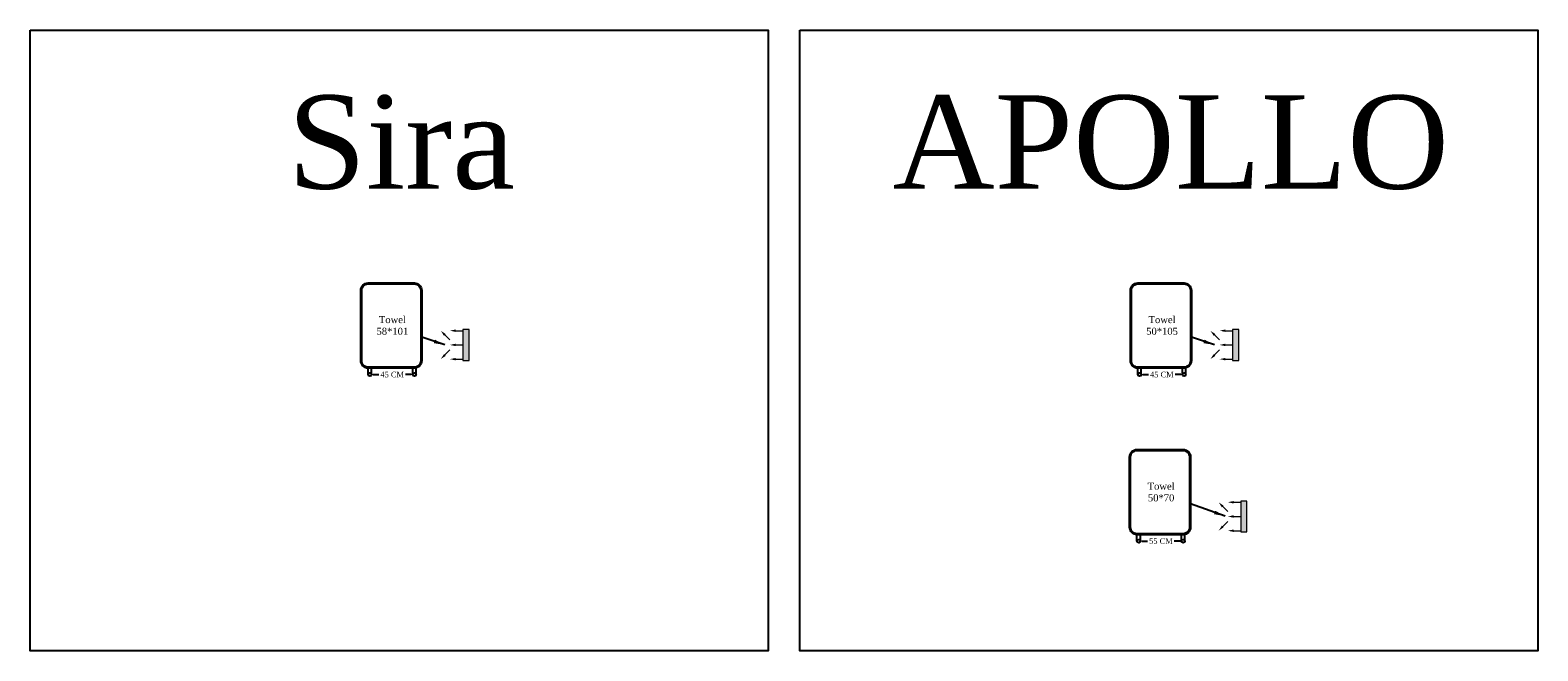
# Model space of a CAD drawing. Header units: metres. Extents: x -710577 to 709766, y -710660 to 709683.
# Tile 4 of 70: x -594 to -570, y -473 to -463. Entities that reach past the tile are written whole.
import ezdxf

# ---------------------------------------------------------------- set-up
doc = ezdxf.new("R2010")
doc.units = ezdxf.units.M
doc.header["$LTSCALE"] = 50
doc.header["$MEASUREMENT"] = 0
doc.layers.add('A-ANNO-DIMS-18', color=8, linetype='Continuous', lineweight=18)
doc.layers.add('Samrt Heat', color=1, linetype='Continuous')
doc.styles.add('AM3', font='times.ttf')
doc.styles.get("Standard").update_dxf_attribs({"font": 'arial.ttf'})
doc.dimstyles.new('35', dxfattribs={"dimscale": 0, "dimtxt": 0.09, "dimasz": 0.05, "dimexe": 0, "dimexo": 0, "dimgap": 0, "dimtad": 0, "dimzin": 0, "dimdsep": 46, "dimtxsty": 'AM3', "dimcen": 0, "dimadec": 3, "dimazin": 0, "dimtfac": 1, "dimtofl": 0, "dimtmove": 1, "dimatfit": 3, "dimfxl": 0.18, "dimtfill": 1, "dimtolj": 1, "dimtzin": 0, "dimarcsym": 0})
doc.dimstyles.get("Standard").update_dxf_attribs({"dimtxt": 0.18, "dimasz": 0.18, "dimexe": 0.18, "dimexo": 0.0625, "dimgap": 0.09, "dimtad": 0, "dimtih": 1, "dimtoh": 1, "dimzin": 0, "dimdsep": 46, "dimtxsty": 'Standard', "dimcen": 0.09, "dimadec": 0, "dimazin": 0, "dimtfac": 1, "dimtofl": 0, "dimtmove": 0, "dimatfit": 3, "dimfxl": 1, "dimtolj": 1, "dimtzin": 0, "dimarcsym": 0})

# ---------------------------------------------------------------- blocks, each defined once
blk = doc.blocks.new('*D1665')
at = {"layer": 'Samrt Heat', "color": 0, "lineweight": -2, "transparency": 16777216}
for p, q in [((-576.359, -468.698), (-576.234, -468.698)), ((-575.741, -468.698), (-575.866, -468.698))]:
    blk.add_line(p, q, dxfattribs=at)
at = {"layer": 'Samrt Heat', "color": 0, "transparency": 16777216, "insert": (-576.05, -468.698), "char_height": 0.09, "attachment_point": 5, "style": 'AM3', "bg_fill": 3, "box_fill_scale": 1.25, "bg_fill_color": 256, "bg_fill_true_color": 13158600, "bg_fill_transparency": 0}
blk.add_mtext('\\A1;45 CM', dxfattribs=at)
at = {"layer": 'Samrt Heat', "color": 0, "transparency": 16777216}
for points in [[(-576.359, -468.689), (-576.359, -468.706), (-576.409, -468.698)], [(-575.741, -468.689), (-575.741, -468.706), (-575.691, -468.698)]]:
    blk.add_solid(points, dxfattribs=at)
blk = doc.blocks.new('*D1666')
at = {"layer": 'Samrt Heat', "color": 0, "lineweight": -2, "transparency": 16777216}
for p, q in [((-576.374, -471.39), (-576.247, -471.39)), ((-575.756, -471.39), (-575.883, -471.39))]:
    blk.add_line(p, q, dxfattribs=at)
at = {"layer": 'Samrt Heat', "color": 0, "transparency": 16777216, "insert": (-576.065, -471.39), "char_height": 0.09, "attachment_point": 5, "style": 'AM3', "bg_fill": 3, "box_fill_scale": 1.25, "bg_fill_color": 256, "bg_fill_true_color": 13158600, "bg_fill_transparency": 0}
blk.add_mtext('\\A1;55 CM', dxfattribs=at)
at = {"layer": 'Samrt Heat', "color": 0, "transparency": 16777216}
for points in [[(-576.374, -471.382), (-576.374, -471.398), (-576.424, -471.39)], [(-575.756, -471.382), (-575.756, -471.398), (-575.706, -471.39)]]:
    blk.add_solid(points, dxfattribs=at)
blk = doc.blocks.new('A$C35D36432')
h = blk.add_hatch(color=240)
h.set_gradient(color1=(250, 5, 38), color2=(238, 110, 242), tint=1, name='INVCURVED')
h.paths.add_polyline_path([(-0.065, -0.168), (0.035, -0.168), (0.035, 0.332), (-0.065, 0.332)])
at = {"color": 1}
for p, q in [((-0.065, 0.332), (-0.065, -0.168)), ((0.035, 0.332), (-0.065, 0.332)), ((0.035, -0.168), (0.035, 0.332)), ((-0.065, -0.168), (0.035, -0.168))]:
    blk.add_line(p, q, dxfattribs=at)
for points in [[(-0.422, 0.309, 0, 0.04, 0), (-0.356, 0.243, 0.04, 0.04, 0), (-0.356, 0.243, 0.04, 0.04, 0)], [(-0.274, 0.312, 0, 0.04, 0), (-0.181, 0.312, 0.04, 0.04, 0), (-0.181, 0.312, 0.04, 0.04, 0)], [(-0.274, 0.082, 0, 0.04, 0), (-0.181, 0.082, 0.04, 0.04, 0), (-0.181, 0.082, 0.04, 0.04, 0)], [(-0.422, -0.146, 0, 0.04, 0), (-0.356, -0.08, 0.04, 0.04, 0), (-0.356, -0.08, 0.04, 0.04, 0)], [(-0.274, -0.148, 0, 0.04, 0), (-0.181, -0.148, 0.04, 0.04, 0), (-0.181, -0.148, 0.04, 0.04, 0)]]:
    blk.add_lwpolyline(points, format="xyseb", dxfattribs=at)
for points in [[(-0.181, 0.312), (-0.065, 0.312)], [(-0.356, 0.243), (-0.274, 0.162)], [(-0.356, -0.08), (-0.274, 0.002)], [(-0.181, 0.082), (-0.065, 0.082)], [(-0.181, -0.148), (-0.065, -0.148)]]:
    blk.add_lwpolyline(points, dxfattribs=at)
blk = doc.blocks.new('*D1667')
at = {"layer": 'Samrt Heat', "color": 0, "lineweight": -2, "transparency": 16777216}
for p, q in [((-588.801, -468.698), (-588.675, -468.698)), ((-588.182, -468.698), (-588.307, -468.698))]:
    blk.add_line(p, q, dxfattribs=at)
at = {"layer": 'Samrt Heat', "color": 0, "transparency": 16777216, "insert": (-588.491, -468.698), "char_height": 0.09, "attachment_point": 5, "style": 'AM3', "bg_fill": 3, "box_fill_scale": 1.25, "bg_fill_color": 256, "bg_fill_true_color": 13158600, "bg_fill_transparency": 0}
blk.add_mtext('\\A1;45 CM', dxfattribs=at)
at = {"layer": 'Samrt Heat', "color": 0, "transparency": 16777216}
for points in [[(-588.801, -468.689), (-588.801, -468.706), (-588.851, -468.698)], [(-588.182, -468.689), (-588.182, -468.706), (-588.132, -468.698)]]:
    blk.add_solid(points, dxfattribs=at)

msp = doc.modelspace()

# ---------------------------------------------------------------- linework, layer by layer
at = {"layer": 'Samrt Heat', "color": 5, "lineweight": -3}
for p, q in [((-588.878, -468.698), (-588.878, -468.595)), ((-588.823, -468.698), (-588.823, -468.595)), ((-576.437, -468.698), (-576.437, -468.595)), ((-576.382, -468.698), (-576.382, -468.595))]:
    msp.add_line(p, q, dxfattribs=at)
at = {"layer": 'Samrt Heat', "color": 1, "linetype": 'ByBlock', "lineweight": -3, "ltscale": 0.3}
for p, q in [((-588.159, -468.693), (-588.159, -468.595)), ((-588.104, -468.698), (-588.104, -468.592)), ((-575.718, -468.693), (-575.718, -468.595)), ((-575.663, -468.698), (-575.663, -468.592))]:
    msp.add_line(p, q, dxfattribs=at)
at = {"layer": 'Samrt Heat', "color": 4, "lineweight": -3}
for points in [[(-588.013, -467.335), (-588.013, -468.477, -0.414214), (-588.131, -468.595), (-588.881, -468.595, -0.414214), (-588.998, -468.477), (-588.998, -467.335, -0.414214), (-588.881, -467.217), (-588.131, -467.217, -0.414214)], [(-588.03, -467.335), (-588.03, -468.477, -0.414214), (-588.131, -468.578), (-588.881, -468.578, -0.414214), (-588.982, -468.477), (-588.982, -467.335, -0.414214), (-588.881, -467.234), (-588.131, -467.234, -0.414214)], [(-575.572, -467.335), (-575.572, -468.477, -0.414214), (-575.69, -468.595), (-576.44, -468.595, -0.414214), (-576.557, -468.477), (-576.557, -467.335, -0.414214), (-576.44, -467.217), (-575.69, -467.217, -0.414214)], [(-575.589, -467.335), (-575.589, -468.477, -0.414214), (-575.69, -468.578), (-576.44, -468.578, -0.414214), (-576.541, -468.477), (-576.541, -467.335, -0.414214), (-576.44, -467.234), (-575.69, -467.234, -0.414214)]]:
    msp.add_lwpolyline(points, format="xyb", close=True, dxfattribs=at)
at = {"layer": 'Samrt Heat', "color": 4, "lineweight": -3, "elevation": 0}
for points in [[(-575.587, -470.027), (-575.587, -471.169, -0.414214), (-575.705, -471.287), (-576.455, -471.287, -0.414214), (-576.572, -471.169), (-576.572, -470.027, -0.414214), (-576.455, -469.909), (-575.705, -469.909, -0.414214)], [(-575.604, -470.027), (-575.604, -471.169, -0.414214), (-575.705, -471.27), (-576.455, -471.27, -0.414214), (-576.556, -471.169), (-576.556, -470.027, -0.414214), (-576.455, -469.926), (-575.705, -469.926, -0.414214)]]:
    msp.add_lwpolyline(points, format="xyb", close=True, dxfattribs=at)
at = {"layer": 'Samrt Heat', "color": 5, "linetype": 'ByBlock', "lineweight": -3, "ltscale": 0.3}
for centre in [(-588.851, -468.698), (-576.409, -468.698), (-576.424, -471.39, 0)]:
    msp.add_circle(centre, 0.0274, dxfattribs=at)
at = {"layer": 'Samrt Heat', "color": 1, "linetype": 'ByBlock', "lineweight": -3, "ltscale": 0.3}
for centre in [(-588.132, -468.698), (-575.691, -468.698), (-575.706, -471.39, 0)]:
    msp.add_circle(centre, 0.0274, dxfattribs=at)

# ---------------------------------------------------------------- block references
at = {"layer": 'A-ANNO-DIMS-18', "color": 7}
for p in [(-587.283, -468.301, 0), (-574.842, -468.301, 0), (-574.709, -471.074, 0)]:
    msp.add_blockref('A$C35D36432', p, dxfattribs=at)

# ---------------------------------------------------------------- texts
at = {"layer": 'Samrt Heat', "color": 0, "linetype": 'ByBlock', "lineweight": -3, "ltscale": 0.3, "attachment_point": 5, "style": 'AM3'}
for s, insert, char_height, width in [('\\A1;Sira{\\fTimes New Roman|b0|i0|c238|p18; }', (-588.345, -464.95), 1.50922, 11.11089), ('\\A1;APOLLO{\\fTimes New Roman|b0|i0|c238|p18; }', (-575.904, -464.95), 1.50922, 11.11089), ('\\A1;Towel \\P58*101', (-588.488, -467.905), 0.1131, 0.92019), ('\\A1;Towel \\P50*105', (-576.047, -467.905), 0.1131, 0.92019), ('\\A1;Towel \\P50*70', (-576.062, -470.597, 0), 0.1131, 0.92019)]:
    msp.add_mtext(s, dxfattribs=dict(at, insert=insert, char_height=char_height, width=width))

# ---------------------------------------------------------------- leaders
at = {"layer": 'Samrt Heat', "color": 0, "linetype": 'Continuous', "lineweight": -3}
for points in [[(-587.639, -468.219), (-588.013, -468.095)], [(-575.198, -468.219), (-575.572, -468.095)], [(-575.028, -470.987, 0), (-575.587, -470.787, 0)]]:
    msp.add_leader(points, dimstyle='Standard', dxfattribs=at)

# ---------------------------------------------------------------- next in the draw order: dimensions: what is measured, and where the dimension line sits
at = {"layer": 'Samrt Heat', "color": 0}
for base, p1, p2, text, picture, middle in [((-588.851, -468.698), (-588.132, -468.698), (-588.851, -468.698), '45 CM', '*D1667', (-588.491, -468.698)), ((-576.409, -468.698), (-575.691, -468.698), (-576.409, -468.698), '45 CM', '*D1665', (-576.05, -468.698)), ((-576.424, -471.39, 0), (-575.706, -471.39, 0), (-576.424, -471.39, 0), '55 CM', '*D1666', (-576.065, -471.39, 0))]:
    dim = msp.add_linear_dim(base=base, p1=p1, p2=p2, text=text, dimstyle='35', override={"dimscale": 1}, dxfattribs=at)
    dim.commit()
    dim.dimension.update_dxf_attribs({"geometry": picture, "text_midpoint": middle, "dimtype": 160})

# ---------------------------------------------------------------- next in the draw order: linework, layer by layer
at = {"color": 1}
for points in [[(-594.343, -463.132), (-582.414, -463.132), (-582.414, -473.164), (-594.343, -473.164)], [(-581.902, -463.132), (-569.973, -463.132), (-569.973, -473.164), (-581.902, -473.164)]]:
    msp.add_lwpolyline(points, close=True, dxfattribs=at)
at = {"layer": 'Samrt Heat', "color": 5, "lineweight": -3}
for p, q in [((-576.452, -471.39, 0), (-576.452, -471.287, 0)), ((-576.397, -471.39, 0), (-576.397, -471.287, 0))]:
    msp.add_line(p, q, dxfattribs=at)
at = {"layer": 'Samrt Heat', "color": 1, "linetype": 'ByBlock', "lineweight": -3, "ltscale": 0.3}
for p, q in [((-575.733, -471.385, 0), (-575.733, -471.287, 0)), ((-575.678, -471.39, 0), (-575.678, -471.284, 0))]:
    msp.add_line(p, q, dxfattribs=at)

doc.saveas('drawing.dxf')
